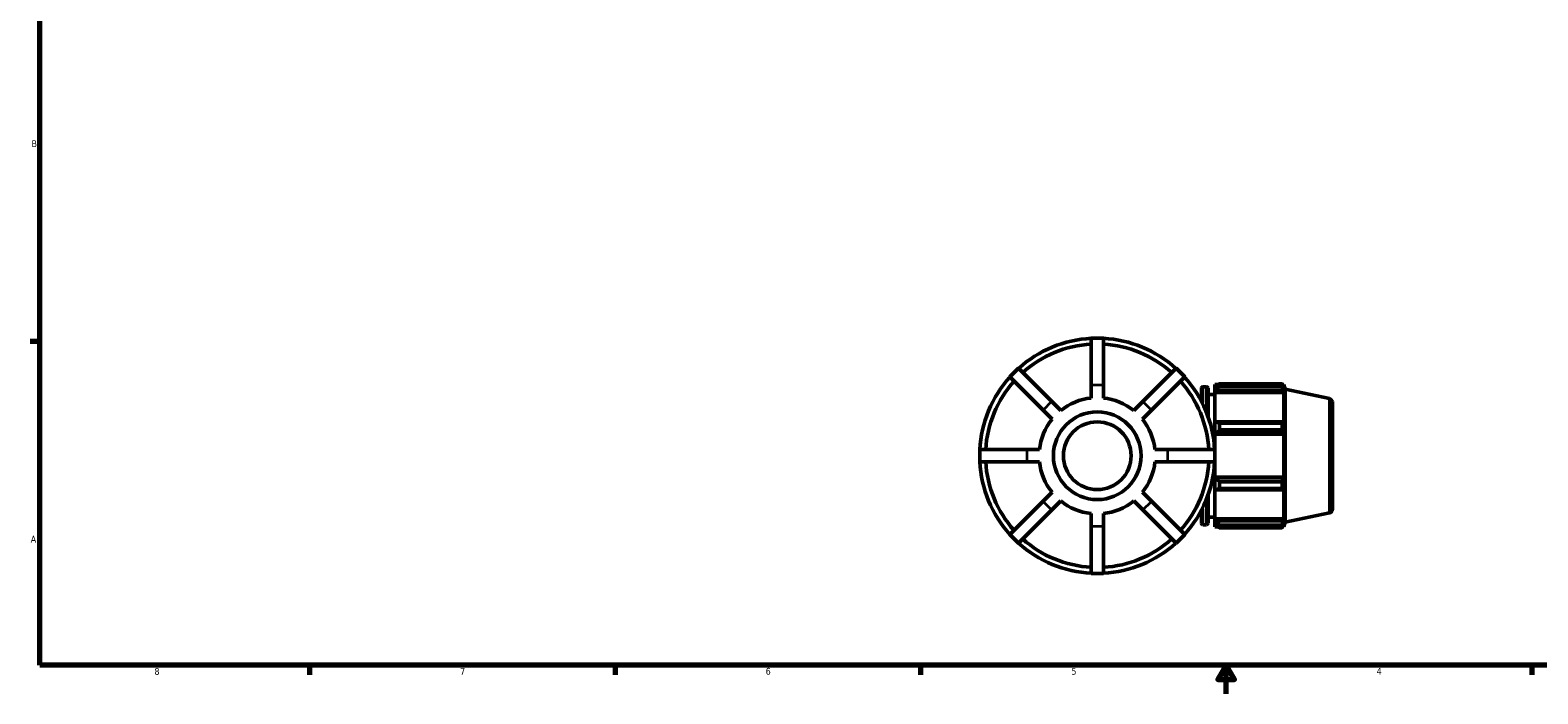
# Model space of a CAD drawing. Header units: inches. Extents: x 0.1 to 42.6, y 0.6 to 29.3.
# Tile 1 of 6: x 0.4 to 21.3, y 0.6 to 9.8. Entities that reach past the tile are written whole.
import ezdxf

# ---------------------------------------------------------------- set-up
doc = ezdxf.new("R2010")
doc.units = ezdxf.units.IN
doc.header["$MEASUREMENT"] = 0
for name, color, linetype, lineweight in [('Border (ANSI)', 7, 'Continuous', 70), ('Visible (ANSI)', 7, 'Continuous', 50), ('Visible Narrow (ANSI)', 7, 'Continuous', 35)]:
    doc.layers.add(name, color=color, linetype=linetype, lineweight=lineweight)
doc.styles.add('Note Text (ANSI)', font='tahoma.ttf')

# ---------------------------------------------------------------- blocks, each defined once
blk = doc.blocks.new('Borders Default Border')
at = {"layer": 'Border (ANSI)'}
for p, q in [((0.5, 5.5), (0.366, 5.5)), ((4.25, 1), (4.25, 0.866)), ((8.5, 1), (8.5, 0.866)), ((12.75, 1), (12.75, 0.866)), ((21.25, 1), (21.25, 0.866))]:
    blk.add_line(p, q, dxfattribs=at)
at = {"layer": 'Border (ANSI)', "flags": 128}
for points in [[(0.5, 1), (0.5, 21), (33.5, 21), (33.5, 1), (0.5, 1)], [(17, 0.6), (17, 1), (16.885, 0.8), (17.115, 0.8), (17, 1)]]:
    blk.add_lwpolyline(points, dxfattribs=at)
at = {"layer": 'Border (ANSI)', "color": 5, "true_color": 0x0000ff, "char_height": 0.0945, "attachment_point": 7, "style": 'Note Text (ANSI)'}
for s, insert in [('B', (0.384, 8.203)), ('A', (0.373, 2.703)), ('8', (2.094, 0.863)), ('7', (6.346, 0.866)), ('6', (10.595, 0.864)), ('5', (14.847, 0.864)), ('4', (19.092, 0.866))]:
    blk.add_mtext(s, dxfattribs=dict(at, insert=insert))

msp = doc.modelspace()

# ---------------------------------------------------------------- linework, layer by layer
at = {"layer": 'Visible (ANSI)'}
for p, q in [((15.1217, 5.5453), (15.1217, 4.8913)), ((15.2921, 5.5453), (15.1217, 5.5453)), ((15.2921, 4.8913), (15.2921, 5.5453)), ((14.111, 5.1267), (13.9905, 5.0062)), ((14.5734, 4.6642), (14.111, 5.1267)), ((16.3027, 5.1267), (15.8403, 4.6642)), ((16.4232, 5.0062), (16.3027, 5.1267)), ((13.9905, 5.0062), (14.4529, 4.5437)), ((15.1217, 4.7132), (15.1217, 4.8913)), ((15.2921, 4.8913), (15.2921, 4.7132)), ((15.9608, 4.5437), (16.4232, 5.0062)), ((16.655, 4.6693), (16.655, 4.8479)), ((16.6759, 4.8688), (16.7275, 4.8688)), ((16.7484, 4.8479), (16.7484, 4.4551)), ((16.8419, 4.9008), (16.8419, 4.8651)), ((16.8419, 4.9008), (16.8872, 4.9008)), ((16.8632, 4.8854), (16.8419, 4.8651)), ((16.8419, 4.7983), (16.8419, 4.8651)), ((16.9058, 4.9124), (16.9058, 4.8739)), ((16.9058, 4.9124), (17.7772, 4.9124)), ((17.7772, 4.8739), (16.9058, 4.8739)), ((17.7772, 4.8739), (17.7772, 4.9124)), ((17.7832, 4.9008), (17.8014, 4.9008)), ((17.8014, 4.8549), (17.791, 4.8854)), ((17.8014, 4.8549), (17.8014, 4.9008)), ((17.8229, 4.8348), (17.8014, 4.9008)), ((17.8229, 2.9859), (17.8229, 4.8348)), ((18.4354, 4.7046), (17.8229, 4.8348)), ((14.5734, 4.6642), (14.6994, 4.5383)), ((15.7143, 4.5383), (15.8403, 4.6642)), ((16.7484, 4.7623), (16.8419, 4.7623)), ((16.8419, 4.7983), (16.8632, 4.8172)), ((16.8419, 4.7889), (16.8419, 4.7983)), ((16.8419, 4.7889), (16.8419, 4.3726)), ((16.8419, 4.7889), (17.8014, 4.7889)), ((16.8632, 4.8172), (17.791, 4.8172)), ((17.791, 4.8172), (17.8014, 4.7889)), ((17.8014, 4.3677), (17.8014, 4.7889)), ((18.4769, 4.6533), (18.4769, 3.1673)), ((14.5789, 4.4178), (14.4529, 4.5437)), ((15.9608, 4.5437), (15.8348, 4.4178)), ((16.8632, 4.3824), (16.8419, 4.3726)), ((16.8419, 4.2114), (16.8419, 4.3726)), ((16.8419, 4.2114), (16.8632, 4.2178)), ((16.8419, 4.2081), (16.8419, 4.2114)), ((16.8419, 4.2081), (16.8419, 3.9955)), ((16.8419, 4.2081), (17.8014, 4.2081)), ((17.791, 4.3824), (16.8632, 4.3824)), ((16.8632, 4.2178), (17.791, 4.2178)), ((16.9058, 4.3639), (16.9058, 4.2709)), ((16.9058, 4.3639), (17.7772, 4.3639)), ((17.7772, 4.2709), (16.9058, 4.2709)), ((17.7772, 4.2709), (17.7772, 4.3639)), ((17.8014, 4.3677), (17.791, 4.3824)), ((17.791, 4.2178), (17.8014, 4.2081)), ((17.8014, 3.6125), (17.8014, 4.2081)), ((14.2259, 3.9955), (13.5719, 3.9955)), ((13.5719, 3.9955), (13.5719, 3.8251)), ((14.2259, 3.9955), (14.404, 3.9955)), ((16.0097, 3.9955), (16.1879, 3.9955)), ((16.8419, 3.9955), (16.1879, 3.9955)), ((16.8419, 3.8251), (16.8419, 3.9955)), ((13.5719, 3.8251), (14.2259, 3.8251)), ((14.404, 3.8251), (14.2259, 3.8251)), ((16.1879, 3.8251), (16.0097, 3.8251)), ((16.1879, 3.8251), (16.8419, 3.8251)), ((16.8419, 3.8251), (16.8419, 3.6125)), ((16.8419, 3.6093), (16.8419, 3.6125)), ((16.8419, 3.6125), (17.8014, 3.6125)), ((16.8419, 3.4481), (16.8419, 3.6093)), ((16.8632, 3.6029), (16.8419, 3.6093)), ((17.791, 3.6029), (16.8632, 3.6029)), ((17.8014, 3.6125), (17.791, 3.6029)), ((14.4529, 3.2769), (14.5789, 3.4028)), ((15.8348, 3.4028), (15.9608, 3.2769)), ((16.7484, 3.3655), (16.7484, 2.9728)), ((16.8419, 3.4481), (16.8632, 3.4382)), ((16.8419, 3.4481), (16.8419, 3.0318)), ((16.8632, 3.4382), (17.791, 3.4382)), ((16.9058, 3.5497), (16.9058, 3.4567)), ((16.9058, 3.5497), (17.7772, 3.5497)), ((17.7772, 3.4567), (16.9058, 3.4567)), ((17.7772, 3.4567), (17.7772, 3.5497)), ((17.791, 3.4382), (17.8014, 3.453)), ((17.8014, 3.0318), (17.8014, 3.453)), ((14.4529, 3.2769), (13.9905, 2.8144)), ((14.111, 2.694), (14.5734, 3.1564)), ((14.6994, 3.2823), (14.5734, 3.1564)), ((15.8403, 3.1564), (15.7143, 3.2823)), ((15.8403, 3.1564), (16.3027, 2.694)), ((16.4232, 2.8144), (15.9608, 3.2769)), ((16.655, 2.9728), (16.655, 3.1513)), ((15.1217, 2.9293), (15.1217, 3.1074)), ((15.2921, 3.1074), (15.2921, 2.9293)), ((16.6759, 2.9518), (16.7275, 2.9518)), ((16.7484, 3.0583), (16.8419, 3.0583)), ((16.8419, 3.0223), (16.8419, 3.0318)), ((16.8419, 3.0318), (17.8014, 3.0318)), ((16.8419, 2.9555), (16.8419, 3.0223)), ((16.8632, 3.0034), (16.8419, 3.0223)), ((16.8419, 2.9555), (16.8632, 2.9352)), ((16.8419, 2.9555), (16.8419, 2.9199)), ((17.791, 3.0034), (16.8632, 3.0034)), ((16.9058, 2.9467), (16.9058, 2.9082)), ((16.9058, 2.9467), (17.7772, 2.9467)), ((17.7772, 2.9082), (17.7772, 2.9467)), ((17.8014, 3.0318), (17.791, 3.0034)), ((17.791, 2.9352), (17.8014, 2.9657)), ((17.8229, 2.9859), (17.8014, 2.9199)), ((17.8014, 2.9199), (17.8014, 2.9657)), ((18.4354, 3.1161), (17.8229, 2.9859)), ((13.9905, 2.8144), (14.111, 2.694)), ((15.1217, 2.9293), (15.1217, 2.2753)), ((15.2921, 2.2753), (15.2921, 2.9293)), ((16.3027, 2.694), (16.4232, 2.8144)), ((16.8419, 2.9199), (16.8872, 2.9199)), ((17.7772, 2.9082), (16.9058, 2.9082)), ((17.7832, 2.9199), (17.8014, 2.9199)), ((15.1217, 2.2753), (15.2921, 2.2753))]:
    msp.add_line(p, q, dxfattribs=at)
for radius in [0.61, 0.4713]:
    msp.add_circle((15.2069, 3.9103), radius, dxfattribs=at)
for centre, radius, start, end in [((15.2069, 3.9103), 1.635, 92.98704, 132.01296), ((15.2069, 3.9103), 1.5532, 93.14441, 131.85559), ((15.2069, 3.9103), 1.635, 47.98704, 87.01296), ((15.2069, 3.9103), 1.5532, 48.14441, 86.85559), ((15.2069, 3.9103), 1.635, 137.98704, 177.01296), ((15.2069, 3.9103), 1.5533, 138.14441, 176.85559), ((15.2069, 3.9103), 1.5533, 3.14441, 41.85559), ((15.2069, 3.9103), 1.635, 2.98704, 42.01296), ((16.6759, 4.8479), 0.0209, 90, 180), ((16.7275, 4.8479), 0.0209, 0, 90), ((15.2069, 3.9103), 0.8074, 96.05735, 128.94265), ((15.2069, 3.9103), 0.8074, 51.05735, 83.94265), ((18.4245, 4.6533), 0.0524, 0, 78), ((15.2069, 3.9103), 0.8074, 141.05735, 173.94265), ((15.2069, 3.9103), 0.8074, 6.05735, 38.94265), ((15.2069, 3.9103), 1.635, 182.98704, 222.01296), ((15.2069, 3.9103), 1.5532, 183.14441, 221.85559), ((15.2069, 3.9103), 0.8074, 186.05735, 218.94265), ((15.2069, 3.9103), 0.8074, 321.05735, 353.94265), ((15.2069, 3.9103), 1.5532, 318.14441, 356.85559), ((15.2069, 3.9103), 1.635, 317.98704, 357.01296), ((15.2069, 3.9103), 0.8074, 231.05735, 263.94265), ((15.2069, 3.9103), 0.8074, 276.05735, 308.94265), ((18.4245, 3.1673), 0.0524, 282, 0), ((16.6759, 2.9728), 0.0209, 180, 270), ((16.7275, 2.9728), 0.0209, 270, 0), ((15.2069, 3.9103), 1.5532, 228.14441, 266.85559), ((15.2069, 3.9103), 1.5533, 273.14441, 311.85559), ((15.2069, 3.9103), 1.635, 227.98704, 267.01296), ((15.2069, 3.9103), 1.635, 272.98704, 312.01296)]:
    msp.add_arc(centre, radius, start, end, dxfattribs=at)
for points, weights in [([(16.9058, 4.9124), (16.8836, 4.8986), (16.8632, 4.8854)], [1.01558926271, 1.01110079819, 1.00581043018]), ([(16.8632, 4.8172), (16.8836, 4.845), (16.9058, 4.8739)], [1.00581043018, 1.01110079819, 1.01558926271]), ([(17.7772, 4.9124), (17.7844, 4.8986), (17.791, 4.8854)], [1, 1.00150223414, 1.00218794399]), ([(17.791, 4.8172), (17.7844, 4.845), (17.7772, 4.8739)], [1.00218794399, 1.00150223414, 1]), ([(16.9058, 4.3639), (16.8836, 4.3733), (16.8632, 4.3824)], [1.01558926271, 1.01110079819, 1.00581043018]), ([(16.8632, 4.2178), (16.8836, 4.2438), (16.9058, 4.2709)], [1.00581043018, 1.01110079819, 1.01558926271]), ([(17.7772, 4.3639), (17.7844, 4.3733), (17.791, 4.3824)], [1, 1.00150223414, 1.00218794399]), ([(17.791, 4.2178), (17.7844, 4.2438), (17.7772, 4.2709)], [1.00218794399, 1.00150223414, 1]), ([(16.9058, 3.5497), (16.8836, 3.5768), (16.8632, 3.6029)], [1.01558926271, 1.01110079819, 1.00581043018]), ([(17.7772, 3.5497), (17.7844, 3.5768), (17.791, 3.6029)], [1, 1.00150223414, 1.00218794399]), ([(16.8632, 3.4382), (16.8836, 3.4473), (16.9058, 3.4567)], [1.00581043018, 1.01110079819, 1.01558926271]), ([(17.791, 3.4382), (17.7844, 3.4473), (17.7772, 3.4567)], [1.00218794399, 1.00150223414, 1]), ([(16.9058, 2.9467), (16.8836, 2.9757), (16.8632, 3.0034)], [1.01558926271, 1.01110079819, 1.00581043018]), ([(17.7772, 2.9467), (17.7844, 2.9757), (17.791, 3.0034)], [1, 1.00150223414, 1.00218794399]), ([(16.8632, 2.9352), (16.8836, 2.922), (16.9058, 2.9082)], [1.00581043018, 1.01110079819, 1.01558926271]), ([(17.791, 2.9352), (17.7844, 2.922), (17.7772, 2.9082)], [1.00218794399, 1.00150223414, 1])]:
    msp.add_rational_spline(points, weights, degree=2, dxfattribs=at)
at = {"layer": 'Visible Narrow (ANSI)'}
for p, q in [((15.2835, 4.8913), (15.1302, 4.8913)), ((16.6759, 4.8682), (16.6759, 4.6505)), ((16.7275, 4.5438), (16.7275, 4.8679)), ((14.5674, 4.6582), (14.459, 4.5498)), ((15.9547, 4.5498), (15.8463, 4.6582)), ((18.4354, 3.1258), (18.4354, 4.6948)), ((14.2259, 3.987), (14.2259, 3.8336)), ((16.1879, 3.8336), (16.1879, 3.987)), ((14.459, 3.2709), (14.5674, 3.1624)), ((15.8463, 3.1624), (15.9547, 3.2709)), ((16.6759, 3.1701), (16.6759, 2.9524)), ((16.7275, 2.9528), (16.7275, 3.2768)), ((15.1302, 2.9293), (15.2835, 2.9293))]:
    msp.add_line(p, q, dxfattribs=at)

# ---------------------------------------------------------------- block references
msp.add_blockref('Borders Default Border', (0, 0))

doc.saveas('drawing.dxf')
